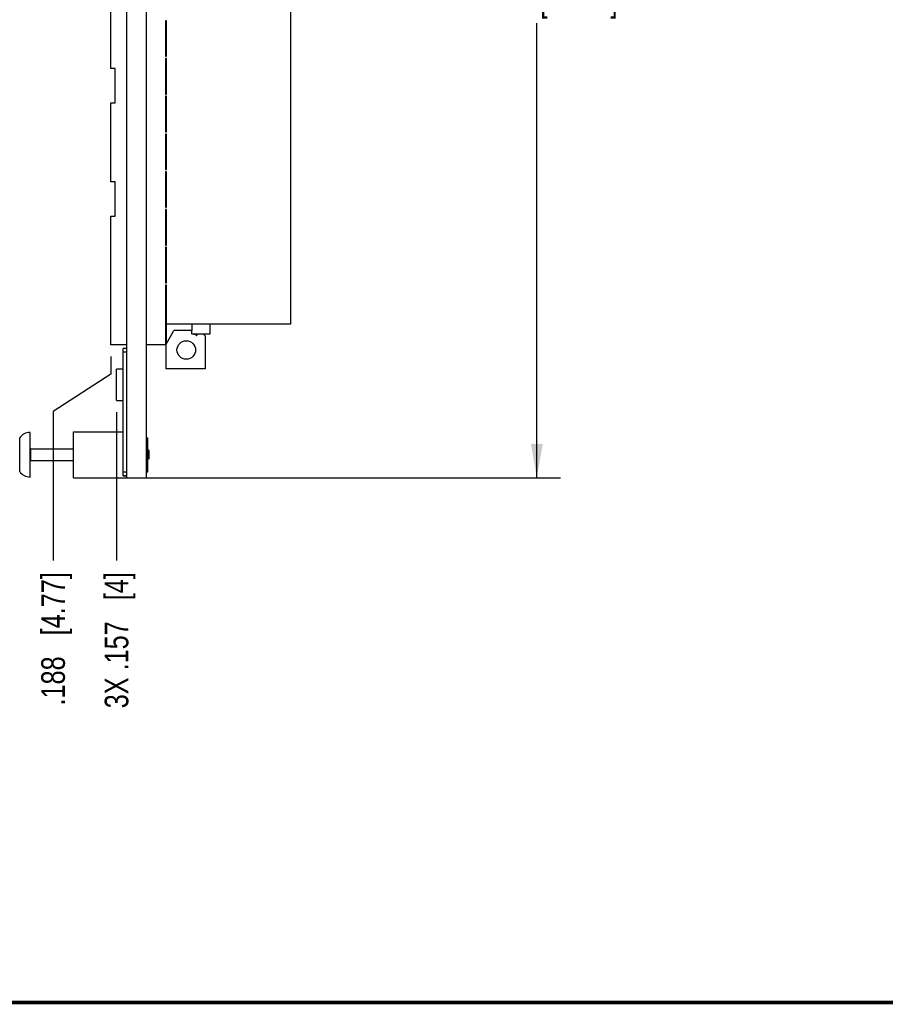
# Model space of a CAD drawing. Header units: inches. Extents: x 0.2 to 16.8, y 0.2 to 10.8.
# Tile 53 of 61: x 6.8 to 11.4, y 0.2 to 5.5. Entities that reach past the tile are written whole.
import ezdxf

# ---------------------------------------------------------------- set-up
doc = ezdxf.new("R2010")
doc.units = ezdxf.units.IN
doc.header["$LTSCALE"] = 0.935
doc.header["$MEASUREMENT"] = 0
doc.layers.get('0').update_dxf_attribs({"linetype": 'CONTINUOUS'})
doc.layers.add('DIMENSIONS', color=7, linetype='CONTINUOUS')
doc.styles.get("Standard").update_dxf_attribs({"font": 'txt', "width": 0.8})
doc.dimstyles.new('DIMSTYLE_1', dxfattribs={"dimtxt": 0.125, "dimasz": 0.18, "dimexe": 0.18, "dimexo": 0.0625, "dimgap": 0.09, "dimtad": 0, "dimtih": 1, "dimtoh": 1, "dimdec": 3, "dimzin": 4, "dimdsep": 46, "dimtxsty": 'STANDARD', "dimblk": '_FILLED', "dimblk1": '_FILLED', "dimblk2": '_FILLED', "dimcen": 0.09, "dimadec": 0, "dimazin": 0, "dimtp": 0.01, "dimtm": 0.01, "dimtfac": 1, "dimtdec": 3, "dimtofl": 0, "dimtmove": 0, "dimatfit": 3, "dimldrblk": '_FILLED', "dimfxl": 1, "dimtolj": 1, "dimtzin": 4, "dimarcsym": 0})
doc.dimstyles.new('DIMSTYLE_2', dxfattribs={"dimtxt": 0.125, "dimasz": 0.18, "dimexe": 0.18, "dimexo": 0.0625, "dimgap": 0.09, "dimtad": 0, "dimtih": 1, "dimtoh": 1, "dimdec": 3, "dimzin": 4, "dimdsep": 46, "dimtxsty": 'STANDARD', "dimblk": '_FILLED', "dimblk1": '_FILLED', "dimblk2": '_FILLED', "dimcen": 0.09, "dimadec": 0, "dimazin": 0, "dimtp": 0.01, "dimtm": 0.01, "dimtfac": 1, "dimtdec": 3, "dimtofl": 0, "dimtmove": 0, "dimatfit": 3, "dimldrblk": '_FILLED', "dimfxl": 1, "dimtolj": 1, "dimtzin": 4, "dimarcsym": 0})

# ---------------------------------------------------------------- blocks, each defined once
blk = doc.blocks.new('*D13')
at = {"layer": 'DIMENSIONS', "color": 2, "linetype": 'CONTINUOUS'}
blk.add_line((7.2909, 3.3856), (7.2909, 2.6007), dxfattribs=at)
at = {"layer": 'DIMENSIONS', "color": 2, "linetype": 'CONTINUOUS', "insert": (7.2284, 2.5382), "char_height": 0.125, "width": 1.125, "attachment_point": 3, "rotation": 90, "line_spacing_factor": 0.9}
blk.add_mtext('3X .157{\\Ftxt.shx;\\W1.000000;\\H0.125000; }[4]', dxfattribs=at)
blk = doc.blocks.new('_FILLED')
at = {"color": 0, "linetype": 'BYBLOCK'}
blk.add_solid([(0, 0), (-1, 0.174), (-1, -0.174)], dxfattribs=at)
blk = doc.blocks.new('*D14')
at = {"layer": 'DIMENSIONS', "color": 2, "linetype": 'CONTINUOUS'}
for p, q in [((7.2607, 3.6808), (7.2607, 3.5866)), ((7.2607, 3.5866), (6.9551, 3.3895)), ((6.9551, 3.3895), (6.9551, 2.6007))]:
    blk.add_line(p, q, dxfattribs=at)
at = {"layer": 'DIMENSIONS', "color": 2, "linetype": 'CONTINUOUS', "insert": (6.8926, 2.5382), "char_height": 0.125, "width": 1.125, "attachment_point": 3, "rotation": 90, "line_spacing_factor": 0.9}
blk.add_mtext('.188{\\Ftxt.shx;\\W1.000000;\\H0.125000; }[4.77]', dxfattribs=at)
blk = doc.blocks.new('*D15')
at = {"layer": 'DIMENSIONS', "color": 2, "linetype": 'CONTINUOUS'}
for p, q in [((7.4058, 8.1052), (9.6418, 8.1052)), ((9.5168, 8.1052), (9.5168, 5.6967)), ((9.5168, 3.0382), (9.5168, 5.4467)), ((7.4058, 3.0382), (9.6418, 3.0382))]:
    blk.add_line(p, q, dxfattribs=at)
at = {"layer": 'DIMENSIONS', "color": 2, "linetype": 'CONTINUOUS', "xscale": 0.18, "yscale": 0.18, "zscale": 0.18}
for p, rotation in [((9.5168, 8.1052), 90), ((9.5168, 3.0382), 270)]:
    blk.add_blockref('_FILLED', p, dxfattribs=dict(at, rotation=rotation))
at = {"layer": 'DIMENSIONS', "color": 2, "linetype": 'CONTINUOUS', "insert": (9.5168, 5.6342), "char_height": 0.125, "width": 1.325, "attachment_point": 2, "line_spacing_factor": 0.9}
blk.add_mtext('5.067{\\Ftxt.shx;\\W1.000000;\\H0.125000; }[128.7]', dxfattribs=at)

msp = doc.modelspace()

# ---------------------------------------------------------------- linework, layer by layer
at = {"color": 7, "linetype": 'CONTINUOUS'}
for p, q in [((7.3433, 8.1052), (7.3433, 3.0382)), ((7.4483, 8.1052), (7.4483, 3.0382)), ((8.2131, 7.0789), (8.2131, 3.8525)), ((7.2607, 5.2063), (7.2607, 5.7252)), ((7.5556, 5.4598), (7.5501, 5.4598)), ((7.554, 5.4559), (7.5501, 5.4598)), ((7.5501, 5.4598), (7.5501, 5.2716)), ((7.5556, 5.4559), (7.554, 5.4559)), ((7.554, 5.4559), (7.554, 5.2756)), ((7.5556, 5.2716), (7.5556, 5.4598)), ((7.5501, 5.2716), (7.554, 5.2756)), ((7.5501, 5.2716), (7.5556, 5.2716)), ((7.554, 5.2756), (7.5556, 5.2756)), ((7.5556, 5.2598), (7.5501, 5.2598)), ((7.554, 5.2559), (7.5501, 5.2598)), ((7.5501, 5.2598), (7.5501, 5.0716)), ((7.5556, 5.2559), (7.554, 5.2559)), ((7.554, 5.2559), (7.554, 5.0756)), ((7.5556, 5.0716), (7.5556, 5.2598)), ((7.2843, 5.2063), (7.2607, 5.2063)), ((7.2843, 5.0252), (7.2843, 5.2063)), ((7.5501, 5.0716), (7.554, 5.0756)), ((7.5501, 5.0716), (7.5556, 5.0716)), ((7.554, 5.0756), (7.5556, 5.0756)), ((7.2607, 5.0252), (7.2843, 5.0252)), ((7.2607, 4.6063), (7.2607, 5.0252)), ((7.5556, 5.0598), (7.5501, 5.0598)), ((7.554, 5.0559), (7.5501, 5.0598)), ((7.5501, 5.0598), (7.5501, 4.8716)), ((7.5556, 5.0559), (7.554, 5.0559)), ((7.554, 5.0559), (7.554, 4.8756)), ((7.5556, 4.8716), (7.5556, 5.0598)), ((7.5501, 4.8716), (7.554, 4.8756)), ((7.5501, 4.8716), (7.5556, 4.8716)), ((7.5556, 4.8598), (7.5501, 4.8598)), ((7.554, 4.8559), (7.5501, 4.8598)), ((7.5501, 4.8598), (7.5501, 4.6716)), ((7.554, 4.8756), (7.5556, 4.8756)), ((7.5556, 4.8559), (7.554, 4.8559)), ((7.554, 4.8559), (7.554, 4.6756)), ((7.5556, 4.6716), (7.5556, 4.8598)), ((7.5501, 4.6716), (7.554, 4.6756)), ((7.5501, 4.6716), (7.5556, 4.6716)), ((7.5556, 4.6598), (7.5501, 4.6598)), ((7.554, 4.6559), (7.5501, 4.6598)), ((7.5501, 4.6598), (7.5501, 4.4716)), ((7.554, 4.6756), (7.5556, 4.6756)), ((7.5556, 4.6559), (7.554, 4.6559)), ((7.554, 4.6559), (7.554, 4.4756)), ((7.5556, 4.4716), (7.5556, 4.6598)), ((7.2843, 4.6063), (7.2607, 4.6063)), ((7.2843, 4.4252), (7.2843, 4.6063)), ((7.5501, 4.4716), (7.554, 4.4756)), ((7.5501, 4.4716), (7.5556, 4.4716)), ((7.5556, 4.4598), (7.5501, 4.4598)), ((7.554, 4.4559), (7.5501, 4.4598)), ((7.5501, 4.4598), (7.5501, 4.2716)), ((7.554, 4.4756), (7.5556, 4.4756)), ((7.5556, 4.4559), (7.554, 4.4559)), ((7.554, 4.4559), (7.554, 4.2756)), ((7.5556, 4.2716), (7.5556, 4.4598)), ((7.2607, 4.4252), (7.2843, 4.4252)), ((7.2607, 3.7433), (7.2607, 4.4252)), ((7.5501, 4.2716), (7.554, 4.2756)), ((7.5501, 4.2716), (7.5556, 4.2716)), ((7.5556, 4.2598), (7.5501, 4.2598)), ((7.554, 4.2559), (7.5501, 4.2598)), ((7.5501, 4.2598), (7.5501, 4.0716)), ((7.554, 4.2756), (7.5556, 4.2756)), ((7.5556, 4.2559), (7.554, 4.2559)), ((7.554, 4.2559), (7.554, 4.0756)), ((7.5556, 4.0716), (7.5556, 4.2598)), ((7.5501, 4.0716), (7.554, 4.0756)), ((7.5501, 4.0716), (7.5556, 4.0716)), ((7.554, 4.0756), (7.5556, 4.0756)), ((7.5556, 4.0598), (7.5501, 4.0598)), ((7.5501, 4.0598), (7.554, 4.0559)), ((7.5501, 4.0598), (7.5501, 3.7433)), ((7.5556, 4.0559), (7.554, 4.0559)), ((7.554, 4.0559), (7.554, 3.7467)), ((7.5556, 3.8525), (7.5556, 4.0598)), ((7.5521, 3.7433), (7.5953, 3.8181)), ((8.2131, 3.8525), (7.5556, 3.8525)), ((7.6899, 3.8181), (7.5953, 3.8181)), ((7.6895, 3.7991), (7.6895, 3.8181)), ((7.6899, 3.8525), (7.6899, 3.8181)), ((7.7843, 3.8525), (7.7843, 3.7991)), ((7.7843, 3.7991), (7.6895, 3.7991)), ((7.7126, 3.7933), (7.7, 3.7991)), ((7.7221, 3.7991), (7.717, 3.794)), ((7.7607, 3.7905), (7.7521, 3.7991)), ((7.7607, 3.7905), (7.7607, 3.6153)), ((7.3433, 3.7433), (7.2607, 3.7433)), ((7.3433, 3.7236), (7.3263, 3.7236)), ((7.3263, 3.0485), (7.3263, 3.7236)), ((7.5521, 3.7433), (7.4483, 3.7433)), ((7.5521, 3.7433), (7.5521, 3.6153)), ((7.3263, 3.6134), (7.2909, 3.6134)), ((7.2909, 3.4481), (7.2909, 3.6134)), ((7.7607, 3.6153), (7.5521, 3.6153)), ((7.2909, 3.4481), (7.3263, 3.4481)), ((6.8333, 3.0426), (6.8333, 3.2788)), ((7.0633, 3.2827), (7.3263, 3.2827)), ((7.0633, 3.0387), (7.0633, 3.2827)), ((7.4483, 3.2507), (7.4573, 3.2507)), ((7.4573, 3.0707), (7.4573, 3.2507)), ((6.8373, 3.1922), (7.0633, 3.1922)), ((7.4633, 3.1804), (7.4573, 3.1863)), ((7.4633, 3.141), (7.4573, 3.1351)), ((7.4633, 3.141), (7.4633, 3.1804)), ((6.8373, 3.1292), (7.0633, 3.1292)), ((7.0633, 3.0387), (7.3433, 3.0387)), ((7.3433, 3.0486), (7.3263, 3.0486)), ((7.3263, 3.0485), (7.3433, 3.0485)), ((7.3433, 3.0382), (7.4483, 3.0382)), ((7.4483, 3.0707), (7.4573, 3.0707))]:
    msp.add_line(p, q, dxfattribs=at)
at = {"color": 9, "linetype": 'CONTINUOUS'}
for p, q in [((7.3433, 3.7036), (7.3263, 3.7036)), ((6.7783, 3.0716), (6.7783, 3.2499)), ((6.8373, 3.1292), (6.8373, 3.1922)), ((7.3433, 3.0686), (7.3263, 3.0686))]:
    msp.add_line(p, q, dxfattribs=at)
at = {"color": 7, "linetype": 'CONTINUOUS', "const_width": 0.02}
msp.add_lwpolyline([(0.25, 0.2586), (16.75, 0.2586)], dxfattribs=at)
at = {"color": 7, "linetype": 'CONTINUOUS'}
msp.add_circle((7.6603, 3.7157), 0.0492, dxfattribs=at)
for centre, radius, start, end in [((7.7142, 3.7968), 0.00394, 244.8852, 315), ((6.8333, 3.2121), 0.0667, 90, 145.5171), ((6.8373, 3.1962), 0.00394, 180, 270), ((6.8373, 3.1253), 0.00394, 90, 173.0769), ((6.8333, 3.1093), 0.0667, 214.4829, 270)]:
    msp.add_arc(centre, radius, start, end, dxfattribs=at)

# ---------------------------------------------------------------- dimensions: what is measured, and where the dimension line sits
at = {"layer": 'DIMENSIONS', "color": 2, "linetype": 'CONTINUOUS'}
dim = msp.add_linear_dim(base=(9.5168, 3.0382), p1=(7.4058, 8.1052), p2=(7.4058, 3.0382), angle=270, dimstyle='DIMSTYLE_2', dxfattribs=at)
dim.commit()
dim.dimension.update_dxf_attribs({"geometry": '*D15', "text_midpoint": (9.3668, 5.5717), "dimtype": 160})
dim = msp.add_ordinate_dim(feature_location=(7.2607258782, 3.6807678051), offset=(-0.3056221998, -1.0800599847), dtype=0, origin=(7.4483321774, 3.7432678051), dimstyle='DIMSTYLE_1', dxfattribs=at)
dim.commit()
dim.dimension.update_dxf_attribs({"geometry": '*D14', "text_midpoint": (7.0671220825, 1.7522086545)})
dim = msp.add_ordinate_dim(feature_location=(7.2909, 3.3856), offset=(0, -0.7849), dtype=1, origin=(7.4483, 3.4481), text='3X <>', dimstyle='DIMSTYLE_1', dxfattribs=at)
dim.commit()
dim.dimension.update_dxf_attribs({"geometry": '*D13', "text_midpoint": (7.4029, 1.7969)})

doc.saveas('drawing.dxf')
